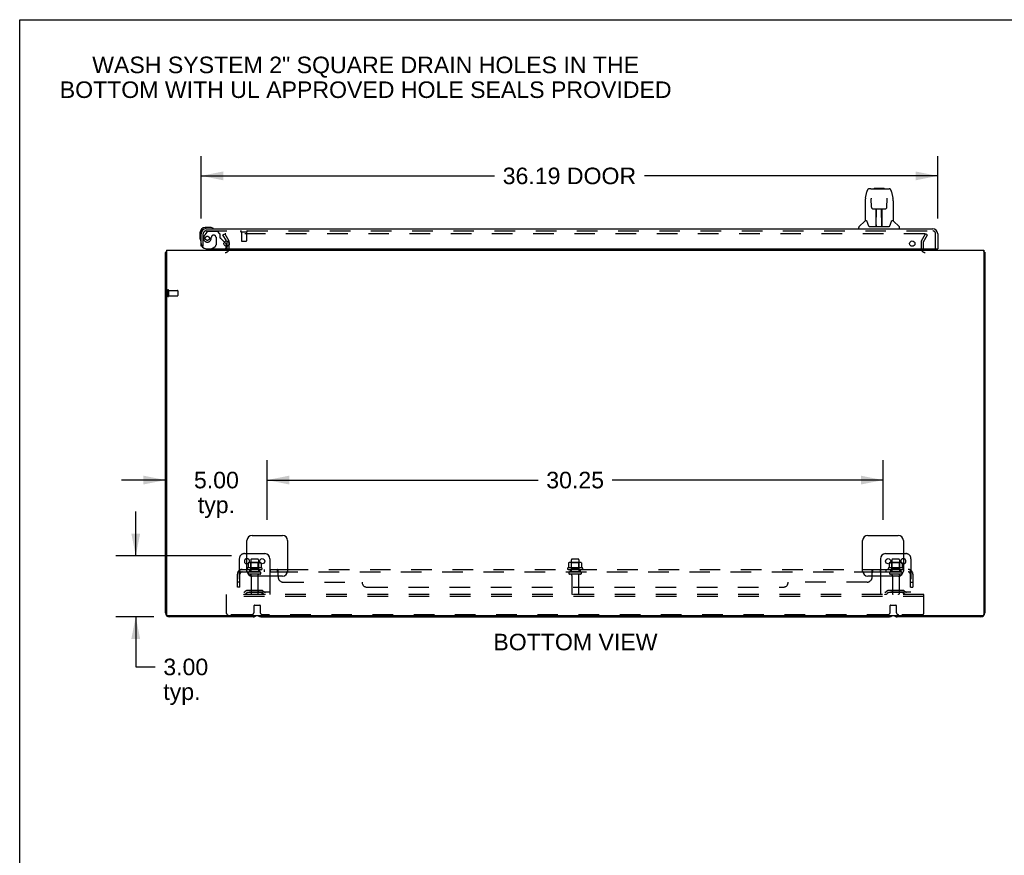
# Model space of a CAD drawing. Header units: inches. Extents: x 0 to 184, y 0 to 119.
# Tile 56 of 113: x 0 to 48, y 78 to 119. Entities that reach past the tile are written whole.
import ezdxf

# ---------------------------------------------------------------- set-up
doc = ezdxf.new("R2010")
doc.units = ezdxf.units.IN
doc.header["$LTSCALE"] = 10.121375
doc.header["$MEASUREMENT"] = 0
doc.linetypes.add('HIDDEN', pattern=[0.2, 0.1, -0.1])
doc.layers.get('0').update_dxf_attribs({"linetype": 'CONTINUOUS'})
for name, color, linetype in [('DEFAULT_2', 8, 'HIDDEN'), ('DIMENSIONS', 7, 'CONTINUOUS'), ('DOOR_ASSEMBLY', 7, 'CONTINUOUS'), ('SUBPANEL', 7, 'CONTINUOUS')]:
    doc.layers.add(name, color=color, linetype=linetype)
doc.styles.get("Standard").update_dxf_attribs({"font": 'arial.ttf'})
doc.dimstyles.new('DIMSTYLE_1', dxfattribs={"dimtxt": 0.811875, "dimasz": 1.0825, "dimexe": 0.09, "dimexo": 0.07, "dimgap": 0.0375, "dimtad": 0, "dimtih": 1, "dimtoh": 1, "dimzin": 4, "dimdsep": 46, "dimtxsty": 'Standard', "dimblk": '_FILLED', "dimblk1": '_FILLED', "dimblk2": '_FILLED', "dimcen": 0.09, "dimadec": 3, "dimazin": 1, "dimtfac": 1, "dimtdec": 3, "dimtofl": 0, "dimtmove": 0, "dimatfit": 3, "dimldrblk": '_FILLED', "dimfxl": 0, "dimtolj": 1, "dimtzin": 4, "dimarcsym": 0})

# ---------------------------------------------------------------- blocks, each defined once
blk = doc.blocks.new('_FILLED')
at = {"color": 0, "linetype": 'ByBlock'}
blk.add_solid([(0, 0), (-1, 0.2), (-1, -0.2)], dxfattribs=at)
blk = doc.blocks.new('*D8')
at = {"layer": 'DIMENSIONS', "color": 2, "linetype": 'Continuous'}
for p, q in [((8.915, 109.317), (8.915, 112.379)), ((45.102, 109.317), (45.102, 112.379)), ((8.915, 111.404), (23.328, 111.404)), ((45.102, 111.404), (30.689, 111.404))]:
    blk.add_line(p, q, dxfattribs=at)
at = {"layer": 'DIMENSIONS', "color": 2, "linetype": 'Continuous', "xscale": 1.0825, "yscale": 1.0825, "zscale": 1.0825, "rotation": 180}
blk.add_blockref('_FILLED', (8.915, 111.404), dxfattribs=at)
at = {"layer": 'DIMENSIONS', "color": 2, "linetype": 'Continuous', "xscale": 1.0825, "yscale": 1.0825, "zscale": 1.0825}
blk.add_blockref('_FILLED', (45.102, 111.404), dxfattribs=at)
at = {"layer": 'DIMENSIONS', "color": 2, "linetype": 'Continuous', "insert": (27.008, 111.81), "char_height": 0.8119, "width": 6.54933, "attachment_point": 2, "line_spacing_factor": 0.9}
blk.add_mtext('36.19 DOOR', dxfattribs=at)
blk = doc.blocks.new('*D10')
at = {"layer": 'DIMENSIONS', "color": 2, "linetype": 'Continuous'}
for p, q in [((5.702, 92.748), (5.702, 94.913)), ((10.407, 92.748), (4.728, 92.748)), ((6.596, 89.748), (4.728, 89.748)), ((5.702, 89.748), (5.702, 87.287)), ((5.702, 87.287), (6.65, 87.287))]:
    blk.add_line(p, q, dxfattribs=at)
at = {"layer": 'DIMENSIONS', "color": 2, "linetype": 'Continuous', "xscale": 1.0825, "yscale": 1.0825, "zscale": 1.0825}
for p, rotation in [((5.702, 92.748), 270), ((5.702, 89.748), 90)]:
    blk.add_blockref('_FILLED', p, dxfattribs=dict(at, rotation=rotation))
at = {"layer": 'DIMENSIONS', "color": 2, "linetype": 'Continuous', "insert": (7.056, 87.693), "char_height": 0.8119, "width": 2.20625, "attachment_point": 1, "line_spacing_factor": 0.9}
blk.add_mtext('3.00\\Ptyp.', dxfattribs=at)
blk = doc.blocks.new('*D11')
at = {"layer": 'DIMENSIONS', "color": 2, "linetype": 'Continuous'}
for p, q in [((12.165, 94.506), (12.165, 97.438)), ((7.165, 96.464), (5, 96.464)), ((12.165, 96.464), (14.33, 96.464))]:
    blk.add_line(p, q, dxfattribs=at)
at = {"layer": 'DIMENSIONS', "color": 2, "linetype": 'Continuous', "xscale": 1.0825, "yscale": 1.0825, "zscale": 1.0825}
blk.add_blockref('_FILLED', (7.165, 96.464), dxfattribs=at)
at = {"layer": 'DIMENSIONS', "color": 2, "linetype": 'Continuous', "xscale": 1.0825, "yscale": 1.0825, "zscale": 1.0825, "rotation": 180}
blk.add_blockref('_FILLED', (12.165, 96.464), dxfattribs=at)
at = {"layer": 'DIMENSIONS', "color": 2, "linetype": 'Continuous', "insert": (9.665, 96.87), "char_height": 0.8119, "width": 2.20625, "attachment_point": 2, "line_spacing_factor": 0.9}
blk.add_mtext('5.00\\Ptyp.', dxfattribs=at)
blk = doc.blocks.new('*D12')
at = {"layer": 'DIMENSIONS', "color": 2, "linetype": 'Continuous'}
for p, q in [((12.165, 94.506), (12.165, 97.438)), ((42.415, 94.506), (42.415, 97.438)), ((12.165, 96.464), (25.465, 96.464)), ((42.415, 96.464), (29.114, 96.464))]:
    blk.add_line(p, q, dxfattribs=at)
at = {"layer": 'DIMENSIONS', "color": 2, "linetype": 'Continuous', "xscale": 1.0825, "yscale": 1.0825, "zscale": 1.0825, "rotation": 180}
blk.add_blockref('_FILLED', (12.165, 96.464), dxfattribs=at)
at = {"layer": 'DIMENSIONS', "color": 2, "linetype": 'Continuous', "xscale": 1.0825, "yscale": 1.0825, "zscale": 1.0825}
blk.add_blockref('_FILLED', (42.415, 96.464), dxfattribs=at)
at = {"layer": 'DIMENSIONS', "color": 2, "linetype": 'Continuous', "insert": (27.29, 96.87), "char_height": 0.8119, "width": 2.83704, "attachment_point": 2, "line_spacing_factor": 0.9}
blk.add_mtext('30.25', dxfattribs=at)

msp = doc.modelspace()

# ---------------------------------------------------------------- linework, layer by layer
at = {"color": 7, "linetype": 'Continuous'}
for p, q in [((0, 0), (0, 119.075)), ((0, 119.075), (184.025, 119.075)), ((7.217, 107.644), (7.165, 107.644)), ((47.363, 107.644), (47.415, 107.644)), ((11.165, 92.852), (12.04, 92.852)), ((12.29, 92.602), (12.29, 91.748)), ((42.29, 92.602), (42.29, 91.748)), ((42.54, 92.852), (43.415, 92.852)), ((11.221, 92.393), (11.221, 92.392)), ((11.221, 92.392), (11.221, 92.362)), ((11.858, 92.392), (11.858, 92.362)), ((42.721, 92.393), (42.721, 92.392)), ((42.721, 92.392), (42.721, 92.362)), ((43.358, 92.392), (43.358, 92.362)), ((11.854, 89.748), (42.726, 89.748))]:
    msp.add_line(p, q, dxfattribs=at)
at = {"color": 3, "linetype": 'Continuous'}
for p, q in [((10.157, 108.21), (10.181, 108.169)), ((10.186, 107.946), (10.186, 108.152)), ((7.165, 89.937), (7.165, 107.644)), ((7.217, 107.748), (7.217, 89.86)), ((7.217, 107.748), (47.363, 107.748)), ((47.363, 107.748), (47.363, 89.86)), ((47.415, 107.644), (47.415, 89.937)), ((11.165, 91.998), (11.165, 93.498)), ((11.415, 93.748), (12.915, 93.748)), ((13.165, 93.498), (13.165, 91.998)), ((41.415, 91.998), (41.415, 93.498)), ((41.665, 93.748), (43.165, 93.748)), ((43.415, 93.498), (43.415, 91.998)), ((12.915, 91.748), (11.415, 91.748)), ((43.165, 91.748), (41.665, 91.748)), ((47.303, 89.8), (7.277, 89.8)), ((11.476, 89.748), (7.354, 89.748)), ((47.226, 89.748), (43.104, 89.748))]:
    msp.add_line(p, q, dxfattribs=at)
for points in [[(7.182, 107.661), (7.179, 107.659), (7.176, 107.658), (7.174, 107.656), (7.171, 107.655), (7.169, 107.653), (7.168, 107.652), (7.166, 107.65), (7.166, 107.648), (7.165, 107.647), (7.165, 107.645), (7.165, 107.644)], [(7.205, 107.676), (7.203, 107.674), (7.201, 107.672), (7.199, 107.67), (7.196, 107.669), (7.193, 107.667), (7.19, 107.665), (7.187, 107.664), (7.182, 107.661)], [(47.374, 107.676), (47.376, 107.674), (47.378, 107.672), (47.38, 107.67), (47.383, 107.669), (47.386, 107.667), (47.389, 107.665), (47.392, 107.664)], [(47.392, 107.664), (47.398, 107.661), (47.4, 107.659), (47.403, 107.658), (47.405, 107.656), (47.408, 107.655), (47.41, 107.653), (47.411, 107.652), (47.413, 107.65), (47.414, 107.648), (47.414, 107.647), (47.414, 107.645), (47.415, 107.644)]]:
    msp.add_lwpolyline(points, dxfattribs=at)
at = {"color": 7, "linetype": 'Continuous'}
for points in [[(11.227, 92.401), (11.225, 92.4), (11.224, 92.399), (11.223, 92.398), (11.222, 92.396), (11.221, 92.395), (11.221, 92.393)], [(11.852, 92.401), (11.854, 92.4), (11.855, 92.399), (11.856, 92.398), (11.857, 92.396), (11.858, 92.395), (11.858, 92.393), (11.858, 92.392)], [(42.727, 92.401), (42.725, 92.4), (42.724, 92.399), (42.723, 92.398), (42.722, 92.396), (42.721, 92.395), (42.721, 92.393)], [(43.352, 92.401), (43.354, 92.4), (43.355, 92.399), (43.356, 92.398), (43.357, 92.396), (43.358, 92.395), (43.358, 92.393), (43.358, 92.392)]]:
    msp.add_lwpolyline(points, dxfattribs=at)
for centre in [(11.915, 92.477), (42.665, 92.477)]:
    msp.add_circle(centre, 0.128, dxfattribs=at)
at = {"color": 3, "linetype": 'Continuous'}
for centre, radius, start, end in [((10.153, 108.152), 0.033, 0, 30), ((7.354, 107.559), 0.189, 136.4873, 141.7194), ((10.101, 107.833), 0.085, 270, 355.9511), ((44.479, 107.833), 0.085, 184.0489, 270), ((47.226, 107.559), 0.189, 38.2806, 43.5127), ((11.415, 93.498), 0.25, 90, 180), ((12.915, 93.498), 0.25, 0, 90), ((41.665, 93.498), 0.25, 90, 180), ((43.165, 93.498), 0.25, 0, 90), ((11.415, 91.998), 0.25, 180, 270), ((12.915, 91.998), 0.25, 270, 360), ((41.665, 91.998), 0.25, 180, 270), ((43.165, 91.998), 0.25, 270, 360), ((7.354, 89.937), 0.189, 180, 270), ((7.277, 89.86), 0.06, 180, 270), ((11.476, 89.937), 0.189, 270, 313.513), ((43.104, 89.937), 0.189, 226.487, 270), ((47.226, 89.937), 0.189, 270, 360), ((47.303, 89.86), 0.06, 270, 360)]:
    msp.add_arc(centre, radius, start, end, dxfattribs=at)
at = {"color": 7, "linetype": 'Continuous'}
for centre, radius, start, end in [((11.165, 92.477), 0.128, 270, 90), ((11.284, 92.272), 0.141, 93.6175, 113.95), ((11.795, 92.272), 0.141, 66.05, 86.3825), ((12.04, 92.602), 0.25, 0, 90), ((42.54, 92.602), 0.25, 90, 180), ((42.784, 92.272), 0.141, 93.6175, 113.95), ((43.415, 92.477), 0.128, 90, 270), ((43.295, 92.272), 0.141, 66.05, 86.3825), ((11.854, 89.937), 0.189, 226.5797, 270), ((42.726, 89.937), 0.189, 270, 313.4203)]:
    msp.add_arc(centre, radius, start, end, dxfattribs=at)
at = {"layer": 'DEFAULT_2', "color": 8, "linetype": 'HIDDEN'}
for p, q in [((9.985, 108.509), (10.075, 108.561)), ((10.157, 108.21), (9.985, 108.509)), ((10.075, 108.561), (10.271, 108.221)), ((44.458, 108.561), (10.121, 108.561)), ((44.308, 108.221), (44.504, 108.561)), ((44.398, 108.169), (44.594, 108.509)), ((44.594, 108.509), (44.504, 108.561)), ((10.186, 107.833), (10.186, 107.946)), ((10.29, 107.833), (10.29, 108.152)), ((44.29, 108.152), (44.29, 107.833)), ((44.394, 108.152), (44.394, 107.833)), ((7.269, 105.786), (7.269, 105.502)), ((7.312, 105.786), (7.312, 105.502)), ((7.312, 105.768), (7.759, 105.768)), ((7.312, 105.52), (7.759, 105.52)), ((7.769, 105.758), (7.769, 105.53)), ((10.79, 92.602), (10.79, 90.852)), ((11.04, 92.852), (11.165, 92.852)), ((11.795, 92.413), (11.284, 92.413)), ((11.356, 92.393), (11.336, 92.413)), ((11.352, 92.547), (11.352, 91.952)), ((11.697, 92.577), (11.382, 92.577)), ((11.723, 92.393), (11.743, 92.413)), ((11.727, 92.547), (11.727, 91.952)), ((27.545, 92.413), (27.034, 92.413)), ((27.106, 92.393), (27.086, 92.413)), ((27.102, 92.547), (27.102, 91.952)), ((27.447, 92.577), (27.132, 92.577)), ((27.473, 92.393), (27.493, 92.413)), ((27.477, 92.547), (27.477, 91.952)), ((43.295, 92.413), (42.784, 92.413)), ((42.856, 92.393), (42.836, 92.413)), ((42.852, 92.547), (42.852, 91.952)), ((43.197, 92.577), (42.882, 92.577)), ((43.223, 92.393), (43.243, 92.413)), ((43.227, 92.547), (43.227, 91.952)), ((43.415, 92.852), (43.54, 92.852)), ((43.79, 92.602), (43.79, 90.852)), ((11.895, 92.147), (11.184, 92.147)), ((11.205, 92.077), (11.874, 92.077)), ((11.221, 92.362), (11.221, 92.174)), ((11.797, 91.952), (11.282, 91.952)), ((11.356, 92.097), (11.336, 92.077)), ((11.356, 92.097), (11.356, 92.393)), ((11.723, 92.393), (11.356, 92.393)), ((11.723, 92.097), (11.356, 92.097)), ((11.723, 92.097), (11.723, 92.393)), ((11.723, 92.097), (11.743, 92.077)), ((11.858, 92.362), (11.858, 92.174)), ((27.645, 92.147), (26.934, 92.147)), ((26.955, 92.077), (27.624, 92.077)), ((26.971, 92.392), (26.971, 92.174)), ((27.547, 91.952), (27.032, 91.952)), ((27.106, 92.097), (27.086, 92.077)), ((27.473, 92.393), (27.106, 92.393)), ((27.106, 92.097), (27.106, 92.393)), ((27.473, 92.097), (27.106, 92.097)), ((27.473, 92.097), (27.473, 92.393)), ((27.473, 92.097), (27.493, 92.077)), ((27.608, 92.392), (27.608, 92.174)), ((43.395, 92.147), (42.684, 92.147)), ((42.705, 92.077), (43.374, 92.077)), ((42.721, 92.362), (42.721, 92.174)), ((43.297, 91.952), (42.782, 91.952)), ((42.856, 92.097), (42.836, 92.077)), ((43.223, 92.393), (42.856, 92.393)), ((42.856, 92.097), (42.856, 92.393)), ((43.223, 92.097), (42.856, 92.097)), ((43.223, 92.097), (43.223, 92.393)), ((43.223, 92.097), (43.243, 92.077)), ((43.358, 92.362), (43.358, 92.174)), ((11.797, 91.842), (11.282, 91.842)), ((11.375, 91.779), (11.375, 90.882)), ((11.705, 91.779), (11.705, 90.882)), ((12.29, 91.748), (12.29, 90.852)), ((27.547, 91.842), (27.032, 91.842)), ((27.125, 91.779), (27.125, 90.882)), ((27.455, 91.779), (27.455, 90.882)), ((42.29, 91.748), (42.29, 90.852)), ((43.297, 91.842), (42.782, 91.842)), ((42.875, 91.779), (42.875, 90.882)), ((43.205, 91.779), (43.205, 90.882)), ((12.29, 90.956), (10.79, 90.956)), ((11.132, 91.024), (11.064, 90.976)), ((11.88, 91.046), (11.199, 91.046)), ((11.365, 91.046), (11.365, 90.942)), ((11.715, 91.046), (11.715, 90.942)), ((11.947, 91.024), (12.015, 90.976)), ((43.79, 90.956), (42.29, 90.956)), ((42.632, 91.024), (42.564, 90.976)), ((43.38, 91.046), (42.699, 91.046)), ((42.865, 91.046), (42.865, 90.942)), ((43.215, 91.046), (43.215, 90.942)), ((43.447, 91.024), (43.515, 90.976)), ((10.165, 90.748), (10.165, 90.852)), ((44.415, 90.852), (10.165, 90.852)), ((10.165, 89.914), (10.165, 90.748)), ((44.415, 90.748), (10.165, 90.748)), ((11.193, 90.94), (11.125, 90.891)), ((11.88, 90.942), (11.199, 90.942)), ((11.886, 90.94), (11.954, 90.891)), ((42.693, 90.94), (42.625, 90.891)), ((43.38, 90.942), (42.699, 90.942)), ((43.386, 90.94), (43.454, 90.891)), ((44.415, 90.748), (44.415, 90.852)), ((44.415, 89.914), (44.415, 90.748)), ((11.515, 89.977), (11.515, 90.302)), ((11.535, 90.322), (11.795, 90.322)), ((11.815, 90.302), (11.815, 89.977)), ((42.765, 89.977), (42.765, 90.302)), ((42.785, 90.322), (43.045, 90.322)), ((43.065, 90.302), (43.065, 89.977)), ((11.39, 89.852), (10.227, 89.852)), ((42.64, 89.852), (11.94, 89.852)), ((44.352, 89.852), (43.19, 89.852))]:
    msp.add_line(p, q, dxfattribs=at)
for points in [[(10.121, 108.561), (10.119, 108.56), (10.117, 108.56), (10.115, 108.56), (10.113, 108.559), (10.111, 108.558), (10.11, 108.557), (10.108, 108.556), (10.107, 108.555), (10.105, 108.554), (10.104, 108.552), (10.103, 108.551), (10.102, 108.549), (10.102, 108.547), (10.101, 108.546), (10.101, 108.544), (10.101, 108.543)], [(10.101, 108.543), (10.101, 108.542), (10.101, 108.54), (10.102, 108.539), (10.102, 108.537), (10.103, 108.535)], [(44.466, 108.559), (44.464, 108.56), (44.462, 108.56), (44.46, 108.56), (44.458, 108.561)], [(44.466, 108.559), (44.468, 108.558), (44.469, 108.557), (44.471, 108.556), (44.473, 108.555), (44.474, 108.554), (44.475, 108.552), (44.476, 108.551), (44.477, 108.549), (44.477, 108.547), (44.478, 108.546), (44.478, 108.544), (44.478, 108.543)], [(44.478, 108.543), (44.478, 108.542), (44.478, 108.54), (44.477, 108.539), (44.477, 108.537), (44.476, 108.535)], [(26.977, 92.401), (26.975, 92.4), (26.974, 92.399), (26.973, 92.398), (26.972, 92.396), (26.971, 92.395), (26.971, 92.393), (26.971, 92.392)], [(27.602, 92.401), (27.604, 92.4), (27.605, 92.399), (27.606, 92.398), (27.607, 92.396), (27.608, 92.395), (27.608, 92.393), (27.608, 92.392)], [(11.221, 92.173), (11.221, 92.172), (11.22, 92.171), (11.22, 92.17), (11.22, 92.169), (11.219, 92.169), (11.219, 92.168), (11.219, 92.167), (11.218, 92.167), (11.218, 92.167), (11.218, 92.166), (11.217, 92.166), (11.217, 92.166), (11.217, 92.166), (11.216, 92.165), (11.216, 92.165), (11.216, 92.165), (11.216, 92.165), (11.215, 92.165)], [(11.864, 92.165), (11.863, 92.165), (11.863, 92.165), (11.863, 92.165), (11.863, 92.165), (11.862, 92.166), (11.862, 92.166), (11.862, 92.166), (11.861, 92.166), (11.861, 92.167), (11.861, 92.167), (11.86, 92.167), (11.86, 92.168), (11.86, 92.169), (11.859, 92.169), (11.859, 92.17), (11.859, 92.171), (11.858, 92.172), (11.858, 92.173)], [(26.971, 92.173), (26.971, 92.172), (26.97, 92.171), (26.97, 92.17), (26.97, 92.169), (26.969, 92.169), (26.969, 92.168), (26.969, 92.167), (26.968, 92.167), (26.968, 92.167), (26.968, 92.166), (26.967, 92.166), (26.967, 92.166), (26.967, 92.166), (26.966, 92.165), (26.966, 92.165), (26.966, 92.165), (26.966, 92.165), (26.965, 92.165)], [(27.614, 92.165), (27.613, 92.165), (27.613, 92.165), (27.613, 92.165), (27.613, 92.165), (27.612, 92.166), (27.612, 92.166), (27.612, 92.166), (27.611, 92.166), (27.611, 92.167), (27.611, 92.167), (27.61, 92.167), (27.61, 92.168), (27.61, 92.169), (27.609, 92.169), (27.609, 92.17), (27.609, 92.171), (27.608, 92.172), (27.608, 92.173)], [(42.721, 92.173), (42.721, 92.172), (42.72, 92.171), (42.72, 92.17), (42.72, 92.169), (42.719, 92.169), (42.719, 92.168), (42.719, 92.167), (42.718, 92.167), (42.718, 92.167), (42.718, 92.166), (42.717, 92.166), (42.717, 92.166), (42.717, 92.166), (42.716, 92.165), (42.716, 92.165), (42.716, 92.165), (42.716, 92.165), (42.715, 92.165)], [(43.364, 92.165), (43.363, 92.165), (43.363, 92.165), (43.363, 92.165), (43.363, 92.165), (43.362, 92.166), (43.362, 92.166), (43.362, 92.166), (43.361, 92.166), (43.361, 92.167), (43.361, 92.167), (43.36, 92.167), (43.36, 92.168), (43.36, 92.169), (43.359, 92.169), (43.359, 92.17), (43.359, 92.171), (43.358, 92.172), (43.358, 92.173)]]:
    msp.add_lwpolyline(points, dxfattribs=at)
for centre, radius, start, end in [((10.153, 108.152), 0.137, 0, 30), ((44.427, 108.152), 0.137, 150, 180), ((44.427, 108.152), 0.033, 150, 180), ((10.101, 107.833), 0.189, 270, 360), ((44.479, 107.833), 0.189, 180, 270), ((7.29, 105.786), 0.0215, 0, 180), ((7.29, 105.502), 0.0215, 180, 360), ((7.759, 105.758), 0.01, 0, 90), ((7.759, 105.53), 0.01, 270, 360), ((11.04, 92.602), 0.25, 90, 180), ((11.165, 92.477), 0.128, 90, 270), ((11.284, 92.272), 0.141, 90, 93.6175), ((11.382, 92.547), 0.03, 90, 180), ((11.697, 92.547), 0.03, 0, 90), ((11.795, 92.272), 0.141, 86.3825, 90), ((27.034, 92.272), 0.141, 90, 113.95), ((27.132, 92.547), 0.03, 90, 180), ((27.447, 92.547), 0.03, 0, 90), ((27.545, 92.272), 0.141, 66.05, 90), ((42.784, 92.272), 0.141, 90, 93.6175), ((42.882, 92.547), 0.03, 90, 180), ((43.197, 92.547), 0.03, 0, 90), ((43.295, 92.272), 0.141, 86.3825, 90), ((43.415, 92.477), 0.128, 270, 90), ((43.54, 92.602), 0.25, 0, 90), ((11.205, 92.115), 0.0384, 124.4497, 270), ((11.54, 91.547), 0.698, 117.6814, 120.6631), ((11.282, 91.897), 0.055, 90, 270), ((11.797, 91.897), 0.055, 270, 90), ((11.54, 91.547), 0.698, 59.3369, 62.3186), ((11.874, 92.115), 0.0384, 270, 55.5503), ((26.955, 92.115), 0.0384, 124.4497, 270), ((27.29, 91.547), 0.698, 117.6814, 120.6631), ((27.032, 91.897), 0.055, 90, 270), ((27.547, 91.897), 0.055, 270, 90), ((27.29, 91.547), 0.698, 59.3369, 62.3186), ((27.624, 92.115), 0.0384, 270, 55.5503), ((42.705, 92.115), 0.0384, 124.4497, 270), ((43.04, 91.547), 0.698, 117.6814, 120.6631), ((42.782, 91.897), 0.055, 90, 270), ((43.297, 91.897), 0.055, 270, 90), ((43.04, 91.547), 0.698, 59.3369, 62.3186), ((43.374, 92.115), 0.0384, 270, 55.5503), ((11.312, 91.779), 0.0625, 0, 90), ((11.767, 91.779), 0.0625, 90, 180), ((27.062, 91.779), 0.0625, 0, 90), ((27.517, 91.779), 0.0625, 90, 180), ((42.812, 91.779), 0.0625, 0, 90), ((43.267, 91.779), 0.0625, 90, 180), ((11.004, 91.06), 0.104, 270, 305.7539), ((11.199, 90.932), 0.114, 90, 125.7539), ((11.88, 90.932), 0.114, 54.2461, 90), ((12.075, 91.06), 0.104, 234.2461, 270), ((42.504, 91.06), 0.104, 270, 305.7539), ((42.699, 90.932), 0.114, 90, 125.7539), ((43.38, 90.932), 0.114, 54.2461, 90), ((43.575, 91.06), 0.104, 234.2461, 270), ((11.004, 91.06), 0.208, 270, 305.7539), ((11.199, 90.932), 0.01, 90, 125.7539), ((11.405, 90.882), 0.03, 180, 270), ((11.675, 90.882), 0.03, 270, 360), ((11.88, 90.932), 0.01, 54.2461, 90), ((12.075, 91.06), 0.208, 234.2461, 270), ((27.155, 90.882), 0.03, 180, 270), ((27.425, 90.882), 0.03, 270, 360), ((42.504, 91.06), 0.208, 270, 305.7539), ((42.699, 90.932), 0.01, 90, 125.7539), ((42.905, 90.882), 0.03, 180, 270), ((43.175, 90.882), 0.03, 270, 360), ((43.38, 90.932), 0.01, 54.2461, 90), ((43.575, 91.06), 0.208, 234.2461, 270), ((11.39, 89.977), 0.125, 270, 360), ((11.535, 90.302), 0.02, 90, 180), ((11.795, 90.302), 0.02, 0, 90), ((11.94, 89.977), 0.125, 180, 270), ((42.64, 89.977), 0.125, 270, 360), ((42.785, 90.302), 0.02, 90, 180), ((43.045, 90.302), 0.02, 0, 90), ((43.19, 89.977), 0.125, 180, 270), ((10.227, 89.914), 0.0625, 180, 270), ((44.352, 89.914), 0.0625, 270, 360)]:
    msp.add_arc(centre, radius, start, end, dxfattribs=at)
at = {"layer": 'DOOR_ASSEMBLY', "color": 7, "linetype": 'Continuous'}
for p, q in [((41.989, 110.794), (41.969, 110.774)), ((41.989, 110.794), (42.465, 110.794)), ((42.465, 110.794), (42.485, 110.774)), ((41.553, 110.315), (41.618, 110.62)), ((41.823, 110.774), (41.742, 110.774)), ((41.824, 110.774), (42.712, 110.774)), ((41.829, 110.774), (41.827, 110.774)), ((41.839, 110.3), (41.839, 110.297)), ((41.839, 110.297), (41.839, 110.294)), ((42.836, 110.62), (42.901, 110.315)), ((42.907, 110.284), (42.901, 110.315)), ((41.538, 110.172), (41.538, 109.2)), ((41.839, 110.294), (41.839, 110.29)), ((41.839, 110.29), (41.84, 110.282)), ((41.84, 110.282), (41.84, 110.272)), ((41.847, 109.868), (41.84, 110.272)), ((41.847, 109.868), (41.848, 109.855)), ((42.607, 109.868), (42.614, 110.281)), ((42.614, 110.281), (42.615, 110.289)), ((42.615, 110.289), (42.615, 110.294)), ((42.916, 110.171), (42.916, 109.2)), ((41.927, 109.79), (42.047, 109.79)), ((42.078, 108.944), (42.093, 109.791)), ((42.083, 109.791), (42.372, 109.791)), ((42.085, 109.375), (42.085, 109.791)), ((42.089, 109.566), (42.085, 109.566)), ((42.088, 109.554), (42.085, 109.554)), ((42.353, 108.924), (42.338, 109.791)), ((42.369, 109.566), (42.342, 109.566)), ((42.369, 109.554), (42.342, 109.554)), ((42.369, 108.924), (42.369, 109.791)), ((42.407, 109.79), (42.527, 109.79)), ((9.374, 108.866), (9.118, 108.866)), ((9.412, 108.863), (9.374, 108.866)), ((41.223, 108.806), (41.223, 108.868)), ((41.532, 109.194), (41.235, 108.896)), ((41.611, 109.2), (41.538, 109.2)), ((41.608, 109.2), (41.614, 109.189)), ((41.674, 109.035), (41.688, 108.988)), ((41.688, 108.988), (41.691, 108.979)), ((41.741, 108.924), (42.713, 108.924)), ((42.079, 108.996), (42.078, 108.97)), ((42.085, 108.924), (42.085, 108.928)), ((42.346, 109.326), (42.369, 109.326)), ((42.369, 109.322), (42.346, 109.322)), ((42.352, 108.97), (42.352, 108.996)), ((42.763, 108.978), (42.766, 108.988)), ((42.84, 109.189), (42.846, 109.198)), ((42.916, 109.2), (42.843, 109.2)), ((42.922, 109.194), (43.219, 108.896)), ((43.231, 108.806), (43.231, 108.868)), ((8.855, 108.603), (8.855, 108.347)), ((9.161, 108.806), (9.118, 108.806)), ((8.855, 108.347), (8.857, 108.309)), ((10.057, 108.155), (10.114, 108.098)), ((10.144, 108.028), (10.144, 107.946)), ((9.426, 107.827), (9.357, 107.787)), ((9.357, 107.748), (9.357, 107.787)), ((45.082, 107.827), (45.102, 107.827))]:
    msp.add_line(p, q, dxfattribs=at)
at = {"layer": 'DOOR_ASSEMBLY', "color": 3, "linetype": 'Continuous'}
for p, q in [((8.915, 107.952), (8.915, 108.559)), ((9.161, 108.806), (44.856, 108.806)), ((45.102, 108.559), (45.102, 107.827)), ((9.165, 107.827), (45.082, 107.827))]:
    msp.add_line(p, q, dxfattribs=at)
at = {"layer": 'DOOR_ASSEMBLY', "color": 8, "linetype": 'HIDDEN'}
for p, q in [((9.019, 107.952), (9.019, 108.559)), ((9.195, 108.647), (9.093, 108.503)), ((9.161, 108.702), (44.856, 108.702)), ((9.259, 108.681), (9.711, 108.681)), ((9.416, 108.391), (9.416, 108.402)), ((9.547, 108.489), (9.514, 108.489)), ((9.645, 108.391), (9.645, 108.012)), ((9.837, 108.555), (9.711, 108.681)), ((9.837, 108.555), (9.837, 108.376)), ((10.877, 108.659), (11.161, 108.659)), ((10.895, 108.659), (10.895, 108.212)), ((11.143, 108.659), (11.143, 108.212)), ((44.998, 107.827), (44.998, 108.559)), ((9.019, 107.952), (8.915, 107.952)), ((9.426, 107.827), (9.595, 107.925)), ((10.057, 108.155), (9.895, 108.317)), ((10.144, 107.946), (10.144, 107.905)), ((10.905, 108.202), (11.133, 108.202)), ((9.987, 107.748), (9.357, 107.748))]:
    msp.add_line(p, q, dxfattribs=at)
at = {"layer": 'DOOR_ASSEMBLY', "color": 7, "linetype": 'Continuous'}
for points in [[(41.553, 110.315), (41.547, 110.284), (41.542, 110.244), (41.539, 110.204), (41.538, 110.172)], [(41.742, 110.774), (41.739, 110.774), (41.726, 110.773), (41.713, 110.769), (41.7, 110.764), (41.689, 110.758), (41.679, 110.75), (41.67, 110.741), (41.661, 110.731), (41.654, 110.721), (41.648, 110.709), (41.642, 110.697), (41.636, 110.683), (41.631, 110.668), (41.626, 110.652), (41.621, 110.633), (41.618, 110.62)], [(41.839, 110.303), (41.839, 110.303), (41.839, 110.303), (41.839, 110.303), (41.839, 110.303), (41.839, 110.302), (41.839, 110.301), (41.839, 110.3)], [(42.615, 110.294), (42.615, 110.298), (42.615, 110.299), (42.615, 110.3), (42.615, 110.302), (42.615, 110.302), (42.615, 110.303), (42.615, 110.303)], [(42.836, 110.62), (42.833, 110.633), (42.828, 110.652), (42.823, 110.668), (42.818, 110.683), (42.812, 110.697), (42.806, 110.71), (42.8, 110.721), (42.792, 110.732), (42.784, 110.741), (42.775, 110.75), (42.765, 110.758), (42.753, 110.765), (42.741, 110.77), (42.728, 110.773), (42.714, 110.774), (42.712, 110.774)], [(41.848, 109.855), (41.852, 109.842), (41.857, 109.831), (41.864, 109.82), (41.873, 109.811), (41.883, 109.803), (41.894, 109.797), (41.905, 109.793), (41.917, 109.791), (41.926, 109.79)], [(42.528, 109.79), (42.538, 109.791), (42.55, 109.793), (42.561, 109.798), (42.572, 109.804), (42.582, 109.812), (42.591, 109.821), (42.598, 109.832), (42.603, 109.844), (42.606, 109.856), (42.607, 109.868)], [(42.916, 110.171), (42.915, 110.205), (42.912, 110.245), (42.907, 110.284)], [(42.047, 109.79), (42.051, 109.79), (42.06, 109.791), (42.068, 109.791)], [(42.068, 109.791), (42.076, 109.791), (42.083, 109.791)], [(42.372, 109.791), (42.379, 109.791), (42.387, 109.791)], [(42.387, 109.791), (42.396, 109.79), (42.404, 109.79), (42.407, 109.79)], [(41.614, 109.189), (41.627, 109.161), (41.642, 109.125), (41.658, 109.083), (41.674, 109.035)], [(41.691, 108.979), (41.696, 108.966), (41.701, 108.956), (41.706, 108.947)], [(41.706, 108.947), (41.711, 108.94), (41.717, 108.934), (41.724, 108.929), (41.731, 108.926), (41.739, 108.924), (41.741, 108.924)], [(42.713, 108.924), (42.715, 108.924), (42.723, 108.926), (42.73, 108.929), (42.737, 108.934), (42.743, 108.94), (42.748, 108.947)], [(42.748, 108.947), (42.753, 108.956), (42.758, 108.966), (42.763, 108.978)], [(42.766, 108.988), (42.78, 109.034), (42.796, 109.081), (42.811, 109.124), (42.826, 109.16), (42.84, 109.189)]]:
    msp.add_lwpolyline(points, dxfattribs=at)
at = {"layer": 'DOOR_ASSEMBLY', "color": 8, "linetype": 'HIDDEN'}
msp.add_circle((9.219, 108.339), 0.101, dxfattribs=at)
at = {"layer": 'DOOR_ASSEMBLY', "color": 3, "linetype": 'Continuous'}
for centre in [(10.165, 108.077), (43.852, 108.077)]:
    msp.add_circle(centre, 0.133, dxfattribs=at)
at = {"layer": 'DOOR_ASSEMBLY', "color": 7, "linetype": 'Continuous'}
for centre, radius, start, end in [((9.118, 108.603), 0.263, 90, 180), ((9.374, 108.616), 0.25, 59.1101, 90), ((41.262, 108.868), 0.0394, 135, 180), ((41.546, 109.18), 0.0197, 97.5, 135), ((42.097, 108.944), 0.0197, 179, 270), ((42.097, 108.944), 0.0197, 260.739, 269.9232), ((42.333, 108.944), 0.0197, 270, 1), ((42.333, 108.944), 0.0197, 270.0771, 272.6469), ((42.908, 109.18), 0.0197, 45, 82.5), ((43.192, 108.868), 0.0394, 0, 45), ((9.118, 108.603), 0.203, 90, 180), ((9.495, 108.821), 0.015, 270, 353.6204), ((9.495, 108.818), 0.015, 6.3796, 59.1101), ((9.105, 108.347), 0.25, 180, 210.8899), ((8.903, 108.226), 0.015, 210.8899, 263.6204), ((8.9, 108.226), 0.015, 276.3796, 360), ((10.044, 108.028), 0.1, 0, 45), ((9.987, 107.905), 0.157, 270, 330.1697)]:
    msp.add_arc(centre, radius, start, end, dxfattribs=at)
at = {"layer": 'DOOR_ASSEMBLY', "color": 3, "linetype": 'Continuous'}
for centre, radius, start, end in [((9.161, 108.559), 0.246, 90, 180), ((44.856, 108.559), 0.246, 0, 90), ((9.165, 108.077), 0.25, 180, 270)]:
    msp.add_arc(centre, radius, start, end, dxfattribs=at)
at = {"layer": 'DOOR_ASSEMBLY', "color": 8, "linetype": 'HIDDEN'}
for centre, radius, start, end in [((9.161, 108.559), 0.142, 90, 180), ((9.219, 108.339), 0.187, 163.1561, 342.1518), ((9.409, 108.281), 0.386, 144.9, 163.1561), ((9.259, 108.602), 0.079, 90, 144.9), ((9.023, 108.402), 0.393, 342.0702, 358.3401), ((9.514, 108.391), 0.098, 90, 180), ((9.547, 108.391), 0.098, 0, 90), ((9.876, 108.376), 0.039, 180, 248.3904), ((10.877, 108.68), 0.0215, 90, 270), ((11.161, 108.68), 0.0215, 270, 90), ((44.856, 108.559), 0.142, 0, 90), ((9.545, 108.012), 0.1, 300.092, 360), ((9.824, 108.247), 0.1, 45, 68.3904), ((9.987, 107.905), 0.157, 330.1697, 360), ((10.905, 108.212), 0.01, 180, 270), ((11.133, 108.212), 0.01, 270, 360)]:
    msp.add_arc(centre, radius, start, end, dxfattribs=at)
at = {"layer": 'DOOR_ASSEMBLY', "color": 7, "linetype": 'Continuous'}
for centre, start_param, end_param in [((42.077, 108.963), -2.940151, -2.835574), ((42.353, 108.963), -3.447611, -3.141593)]:
    msp.add_ellipse(centre, major_axis=(0, 0.0394), ratio=1, start_param=start_param, end_param=end_param, dxfattribs=at)
at = {"layer": 'SUBPANEL', "color": 8, "linetype": 'HIDDEN'}
for p, q in [((10.782, 92.023), (10.862, 91.926)), ((10.821, 91.952), (10.821, 92.077)), ((10.821, 92.077), (12.29, 92.077)), ((10.821, 91.952), (12.29, 91.952)), ((11.29, 92.077), (11.29, 91.952)), ((11.79, 92.077), (11.79, 91.952)), ((12.018, 92.077), (12.018, 91.952)), ((12.299, 92.077), (12.299, 91.952)), ((12.66, 91.952), (41.919, 91.952)), ((12.662, 91.952), (12.66, 91.952)), ((12.669, 91.947), (12.668, 91.949)), ((13.165, 92.077), (41.415, 92.077)), ((27.04, 92.077), (27.04, 91.952)), ((27.54, 92.077), (27.54, 91.952)), ((41.883, 91.926), (41.885, 91.926)), ((41.898, 91.931), (41.899, 91.932)), ((41.907, 92.069), (41.909, 92.072)), ((41.91, 91.947), (41.911, 91.949)), ((41.912, 92.075), (41.914, 92.076)), ((42.28, 92.077), (42.28, 91.952)), ((42.29, 92.077), (43.758, 92.077)), ((42.29, 91.952), (43.758, 91.952)), ((42.561, 92.077), (42.561, 91.952)), ((42.79, 92.077), (42.79, 91.952)), ((43.29, 92.077), (43.29, 91.952)), ((43.797, 92.023), (43.717, 91.926)), ((43.738, 91.951), (43.739, 91.952)), ((43.753, 91.988), (43.752, 91.986)), ((43.752, 91.986), (43.752, 91.985)), ((43.754, 91.991), (43.753, 91.989)), ((43.753, 91.989), (43.753, 91.988)), ((43.755, 91.994), (43.754, 91.992)), ((43.754, 91.992), (43.754, 91.991)), ((43.755, 91.997), (43.755, 91.995)), ((43.755, 91.995), (43.755, 91.994)), ((43.758, 91.952), (43.758, 92.077)), ((10.696, 91.202), (10.696, 91.84)), ((10.821, 91.452), (10.696, 91.452)), ((10.821, 91.202), (10.821, 91.84)), ((12.696, 91.748), (12.696, 91.702)), ((12.946, 91.452), (16.821, 91.452)), ((41.633, 91.452), (37.758, 91.452)), ((41.883, 91.702), (41.883, 91.748)), ((43.758, 91.202), (43.758, 91.84)), ((43.758, 91.452), (43.883, 91.452)), ((43.883, 91.84), (43.883, 91.202)), ((10.821, 91.202), (10.696, 91.202)), ((17.071, 91.202), (37.508, 91.202)), ((43.758, 91.202), (43.883, 91.202))]:
    msp.add_line(p, q, dxfattribs=at)
at = {"layer": 'SUBPANEL', "color": 3, "linetype": 'Continuous'}
for p, q in [((12.29, 92.077), (13.165, 92.077)), ((12.696, 91.748), (12.696, 92.023)), ((41.415, 92.077), (42.29, 92.077)), ((41.883, 91.748), (41.883, 92.023))]:
    msp.add_line(p, q, dxfattribs=at)
at = {"layer": 'SUBPANEL', "color": 7, "linetype": 'Continuous'}
for p, q in [((12.29, 91.952), (12.66, 91.952)), ((12.66, 91.952), (12.66, 92.077)), ((41.919, 91.952), (41.919, 92.077)), ((41.919, 91.952), (42.29, 91.952))]:
    msp.add_line(p, q, dxfattribs=at)
at = {"layer": 'SUBPANEL', "color": 8, "linetype": 'HIDDEN'}
for points in [[(10.782, 92.023), (10.784, 92.025), (10.787, 92.027), (10.789, 92.03), (10.79, 92.033), (10.792, 92.036), (10.794, 92.04), (10.796, 92.044), (10.797, 92.047)], [(10.797, 92.047), (10.801, 92.054), (10.802, 92.058), (10.804, 92.061), (10.805, 92.064), (10.807, 92.067), (10.809, 92.069), (10.81, 92.072), (10.812, 92.074), (10.814, 92.075), (10.816, 92.076), (10.818, 92.077), (10.819, 92.077), (10.821, 92.077)], [(10.821, 92.011), (10.821, 92.012), (10.821, 92.012), (10.821, 92.012), (10.821, 92.012), (10.821, 92.011), (10.821, 92.011), (10.821, 92.011), (10.821, 92.01), (10.821, 92.01), (10.821, 92.009), (10.821, 92.009)], [(10.844, 91.948), (10.844, 91.948), (10.844, 91.948), (10.844, 91.948), (10.843, 91.948), (10.843, 91.949), (10.843, 91.949), (10.843, 91.95), (10.842, 91.95), (10.842, 91.951), (10.842, 91.951), (10.841, 91.952), (10.841, 91.952), (10.841, 91.953), (10.84, 91.954), (10.84, 91.954), (10.84, 91.955), (10.839, 91.955), (10.839, 91.956), (10.839, 91.957), (10.838, 91.957), (10.838, 91.958), (10.838, 91.959), (10.837, 91.959), (10.837, 91.96), (10.837, 91.961), (10.836, 91.962), (10.836, 91.962), (10.836, 91.963), (10.835, 91.964), (10.835, 91.965), (10.835, 91.965), (10.834, 91.966), (10.834, 91.967), (10.834, 91.968), (10.833, 91.969), (10.833, 91.97), (10.832, 91.97), (10.832, 91.971), (10.832, 91.972), (10.831, 91.973), (10.831, 91.974), (10.831, 91.975), (10.83, 91.976), (10.83, 91.977), (10.83, 91.978), (10.829, 91.979), (10.829, 91.98), (10.829, 91.981), (10.828, 91.982), (10.828, 91.983), (10.827, 91.984), (10.827, 91.985), (10.827, 91.986), (10.826, 91.987), (10.826, 91.988), (10.826, 91.989), (10.825, 91.99), (10.825, 91.991), (10.825, 91.993), (10.824, 91.994), (10.824, 91.995), (10.824, 91.996), (10.824, 91.997), (10.823, 91.998), (10.823, 91.999), (10.823, 92), (10.823, 92), (10.823, 92.001), (10.822, 92.002), (10.822, 92.003), (10.822, 92.004), (10.822, 92.005), (10.822, 92.006), (10.821, 92.007), (10.821, 92.008), (10.821, 92.008), (10.821, 92.009), (10.821, 92.01), (10.821, 92.01), (10.821, 92.011), (10.821, 92.011), (10.821, 92.011)], [(10.848, 91.934), (10.844, 91.937), (10.842, 91.939), (10.84, 91.941), (10.838, 91.943), (10.835, 91.945), (10.833, 91.947), (10.831, 91.949), (10.828, 91.95), (10.826, 91.951), (10.824, 91.951), (10.822, 91.952), (10.821, 91.952)], [(10.841, 91.952), (10.841, 91.951), (10.842, 91.951), (10.842, 91.95), (10.842, 91.95), (10.843, 91.949), (10.843, 91.949), (10.843, 91.949), (10.843, 91.948), (10.844, 91.948), (10.844, 91.948), (10.844, 91.948), (10.844, 91.948)], [(10.862, 91.926), (10.861, 91.926), (10.86, 91.926), (10.859, 91.926), (10.858, 91.926), (10.857, 91.927), (10.856, 91.927), (10.855, 91.928), (10.853, 91.929), (10.852, 91.931), (10.85, 91.932), (10.848, 91.934)], [(12.665, 92.076), (12.663, 92.077), (12.662, 92.077), (12.66, 92.077)], [(12.668, 91.949), (12.666, 91.95), (12.665, 91.951), (12.663, 91.951)], [(12.672, 92.069), (12.67, 92.072), (12.668, 92.074), (12.667, 92.075)], [(12.683, 91.929), (12.681, 91.931), (12.68, 91.932)], [(12.691, 91.926), (12.689, 91.926), (12.688, 91.927), (12.686, 91.927)], [(12.696, 91.926), (12.694, 91.926), (12.692, 91.926), (12.691, 91.926)], [(41.885, 91.926), (41.887, 91.926), (41.888, 91.926), (41.89, 91.926), (41.892, 91.927)], [(41.893, 91.927), (41.895, 91.928), (41.896, 91.929)], [(41.913, 91.95), (41.914, 91.951), (41.916, 91.951), (41.917, 91.952)], [(43.717, 91.926), (43.718, 91.926), (43.719, 91.926), (43.72, 91.926), (43.721, 91.926), (43.722, 91.927), (43.723, 91.927), (43.724, 91.928), (43.726, 91.929), (43.727, 91.931), (43.729, 91.932), (43.731, 91.934), (43.735, 91.937)], [(43.752, 91.985), (43.751, 91.983), (43.751, 91.982), (43.751, 91.981), (43.75, 91.98), (43.75, 91.979), (43.75, 91.979), (43.749, 91.978), (43.749, 91.977), (43.749, 91.976), (43.748, 91.975), (43.748, 91.974), (43.748, 91.973), (43.747, 91.972), (43.747, 91.971), (43.746, 91.97), (43.746, 91.969), (43.746, 91.968), (43.745, 91.967), (43.745, 91.966), (43.744, 91.965), (43.744, 91.964), (43.744, 91.964), (43.743, 91.963), (43.743, 91.962), (43.742, 91.961), (43.742, 91.96), (43.742, 91.96), (43.741, 91.959), (43.741, 91.958), (43.741, 91.957), (43.74, 91.957), (43.74, 91.956), (43.74, 91.955), (43.739, 91.955), (43.739, 91.954), (43.738, 91.953), (43.738, 91.953), (43.738, 91.952), (43.737, 91.951), (43.737, 91.951), (43.737, 91.95), (43.736, 91.95), (43.736, 91.949), (43.736, 91.949), (43.736, 91.948), (43.735, 91.948), (43.735, 91.948)], [(43.735, 91.937), (43.737, 91.939), (43.739, 91.941), (43.741, 91.943), (43.744, 91.945), (43.746, 91.947), (43.748, 91.949), (43.751, 91.95), (43.753, 91.951), (43.755, 91.951), (43.757, 91.952), (43.758, 91.952)], [(43.735, 91.948), (43.735, 91.948), (43.735, 91.948), (43.735, 91.948), (43.735, 91.948), (43.736, 91.948), (43.736, 91.949), (43.736, 91.949), (43.736, 91.949), (43.737, 91.95), (43.737, 91.95), (43.737, 91.951), (43.738, 91.951), (43.738, 91.951)], [(43.758, 92.012), (43.758, 92.012), (43.758, 92.012), (43.758, 92.012), (43.758, 92.011), (43.758, 92.011), (43.758, 92.011), (43.758, 92.01), (43.758, 92.01), (43.758, 92.009), (43.758, 92.009), (43.758, 92.008), (43.758, 92.007), (43.758, 92.007), (43.758, 92.006), (43.757, 92.006), (43.757, 92.005), (43.757, 92.004), (43.757, 92.004), (43.757, 92.003), (43.757, 92.002), (43.757, 92.002), (43.756, 92.001), (43.756, 92), (43.756, 92), (43.756, 91.999), (43.756, 91.998), (43.756, 91.998), (43.755, 91.997)], [(43.779, 92.054), (43.777, 92.058), (43.775, 92.061), (43.774, 92.064), (43.772, 92.067), (43.771, 92.069), (43.769, 92.072), (43.767, 92.074), (43.765, 92.075), (43.763, 92.076), (43.761, 92.077), (43.76, 92.077), (43.758, 92.077)], [(43.758, 92.008), (43.758, 92.009), (43.758, 92.009), (43.758, 92.01), (43.758, 92.01), (43.758, 92.011), (43.758, 92.011), (43.758, 92.012), (43.758, 92.012), (43.758, 92.012)], [(43.797, 92.023), (43.795, 92.025), (43.793, 92.027), (43.791, 92.03), (43.789, 92.033), (43.787, 92.036), (43.785, 92.04), (43.783, 92.044), (43.782, 92.047), (43.779, 92.054)]]:
    msp.add_lwpolyline(points, dxfattribs=at)
at = {"layer": 'SUBPANEL', "color": 3, "linetype": 'Continuous'}
for points in [[(12.682, 92.051), (12.68, 92.054), (12.679, 92.058), (12.677, 92.061), (12.676, 92.064), (12.674, 92.067), (12.672, 92.069), (12.67, 92.072), (12.668, 92.074), (12.667, 92.075), (12.665, 92.076), (12.663, 92.077), (12.662, 92.077), (12.66, 92.077)], [(12.696, 92.023), (12.694, 92.025), (12.693, 92.027), (12.691, 92.03), (12.689, 92.033), (12.688, 92.036), (12.686, 92.04), (12.685, 92.044), (12.682, 92.051)], [(41.883, 92.023), (41.885, 92.025), (41.886, 92.027), (41.888, 92.03), (41.89, 92.033), (41.891, 92.036), (41.893, 92.04), (41.894, 92.044)], [(41.894, 92.044), (41.897, 92.051), (41.899, 92.054), (41.9, 92.058), (41.902, 92.061), (41.903, 92.064), (41.905, 92.067), (41.907, 92.069), (41.909, 92.072), (41.911, 92.074), (41.912, 92.075), (41.914, 92.076), (41.916, 92.077), (41.917, 92.077), (41.919, 92.077)]]:
    msp.add_lwpolyline(points, dxfattribs=at)
at = {"layer": 'SUBPANEL', "color": 7, "linetype": 'Continuous'}
for points in [[(12.676, 91.937), (12.673, 91.941), (12.672, 91.943), (12.671, 91.945), (12.669, 91.947), (12.668, 91.949), (12.666, 91.95), (12.665, 91.951), (12.663, 91.951), (12.662, 91.952), (12.66, 91.952)], [(12.696, 91.926), (12.694, 91.926), (12.692, 91.926), (12.691, 91.926), (12.689, 91.926), (12.688, 91.927), (12.686, 91.927), (12.684, 91.928), (12.683, 91.929), (12.681, 91.931), (12.68, 91.932), (12.679, 91.934), (12.677, 91.936), (12.676, 91.937)], [(41.883, 91.926), (41.885, 91.926), (41.887, 91.926), (41.888, 91.926), (41.89, 91.926), (41.892, 91.927), (41.893, 91.927), (41.895, 91.928), (41.896, 91.929), (41.898, 91.931), (41.899, 91.932), (41.9, 91.934), (41.902, 91.936), (41.903, 91.937), (41.906, 91.941)], [(41.906, 91.941), (41.907, 91.943), (41.908, 91.945), (41.91, 91.947), (41.911, 91.949), (41.913, 91.95), (41.914, 91.951), (41.916, 91.951), (41.917, 91.952), (41.919, 91.952)]]:
    msp.add_lwpolyline(points, dxfattribs=at)
at = {"layer": 'SUBPANEL', "color": 8, "linetype": 'HIDDEN'}
for centre, radius, start, end in [((10.933, 91.84), 0.237, 90, 180), ((10.933, 91.84), 0.112, 90, 180), ((43.646, 91.84), 0.237, 0, 90), ((43.646, 91.84), 0.112, 0, 90), ((12.946, 91.702), 0.25, 180, 270), ((17.071, 91.452), 0.25, 180, 270), ((37.508, 91.452), 0.25, 270, 360), ((41.633, 91.702), 0.25, 270, 360)]:
    msp.add_arc(centre, radius, start, end, dxfattribs=at)

# ---------------------------------------------------------------- texts
at = {"layer": 'DIMENSIONS', "color": 2, "linetype": 'Continuous', "char_height": 0.81188, "attachment_point": 2, "line_spacing_factor": 0.9}
for s, insert, width in [('WASH SYSTEM 2" SQUARE DRAIN HOLES IN THE\\PBOTTOM WITH UL APPROVED HOLE SEALS PROVIDED', (16.997, 117.261), 30.00014), ('BOTTOM VIEW', (27.303, 88.916), 8.04632)]:
    msp.add_mtext(s, dxfattribs=dict(at, insert=insert, width=width))

# ---------------------------------------------------------------- dimensions: what is measured, and where the dimension line sits
at = {"layer": 'DIMENSIONS', "color": 2, "linetype": 'Continuous'}
for base, p1, p2, angle, text, picture, middle in [((8.915, 111.404), (45.102, 109.247), (8.915, 109.247), 180, '<> DOOR', '*D8', (27.008, 111.404)), ((5.702, 92.748), (4.658, 89.748), (10.477, 92.748), 90, '<>\\Ptyp.', '*D10', (8.159, 86.678))]:
    dim = msp.add_linear_dim(base=base, p1=p1, p2=p2, angle=angle, text=text, dimstyle='DIMSTYLE_1', dxfattribs=at)
    dim.commit()
    dim.dimension.update_dxf_attribs({"geometry": picture, "text_midpoint": middle, "dimtype": 160})
dim = msp.add_linear_dim(base=(12.165, 96.464), p1=(7.165, 89.937), p2=(12.165, 94.436), text='<>\\Ptyp.', dimstyle='DIMSTYLE_1', dxfattribs=at)
dim.commit()
dim.dimension.update_dxf_attribs({"geometry": '*D11', "text_midpoint": (9.665, 95.855), "dimtype": 160})
dim = msp.add_linear_dim(base=(42.415, 96.464), p1=(12.165, 94.436), p2=(42.415, 94.436), dimstyle='DIMSTYLE_1', dxfattribs=at)
dim.commit()
dim.dimension.update_dxf_attribs({"geometry": '*D12', "text_midpoint": (27.291, 96.459), "dimtype": 160})

doc.saveas('drawing.dxf')
